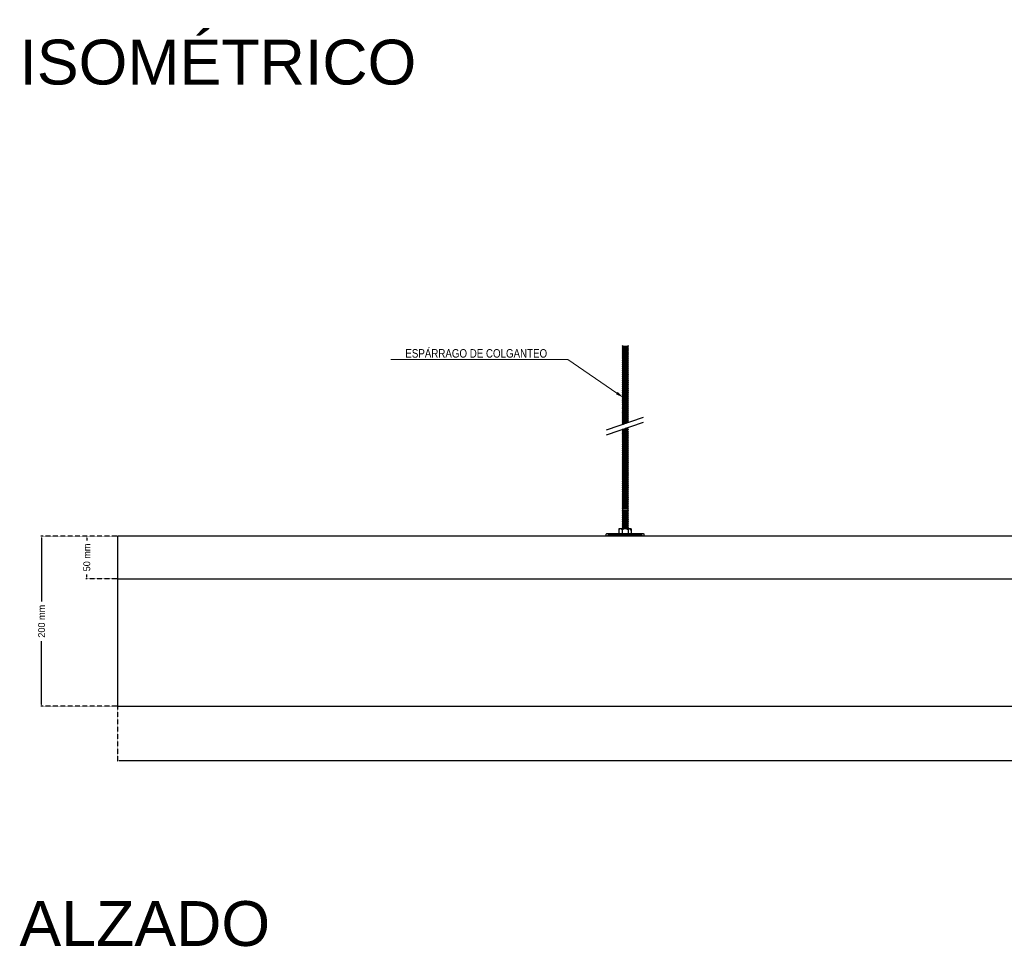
# Model space of a CAD drawing. Header units: millimetres. Extents: x 2538 to 24562, y 4449 to 23795.
# Tile 34 of 256: x 5868 to 7026, y 9417 to 10501. Entities that reach past the tile are written whole.
import ezdxf
from ezdxf import colors
from ezdxf.entities.mleader import LeaderData, LeaderLine
from ezdxf.math import Vec2, Vec3

# ---------------------------------------------------------------- set-up
doc = ezdxf.new("R2010")
doc.units = ezdxf.units.MM
doc.header["$PDMODE"] = 3
doc.linetypes.add('HIDDEN', pattern=[0.375, 0.25, -0.125])
doc.layers.add('_HD_tornillo', color=30, linetype='Continuous')
doc.layers.add('HD021_Text', color=2, linetype='Continuous', lineweight=9)
doc.layers.add('Make2D$Visible$Curves', color=7, linetype='Continuous', true_color=0x000000)
doc.layers.add('MEDIDAS', color=1, linetype='Continuous', true_color=0xff0000)
doc.styles.add('Arial Narrow', font='ARIALN.TTF')
doc.styles.add('Default', font='arial.ttf')
doc.dimstyles.new('HD_DIM', dxfattribs={"dimtxt": 8, "dimasz": 2, "dimexe": 1, "dimexo": 0, "dimgap": 2, "dimtad": 0, "dimdec": 0, "dimzin": 0, "dimdsep": 46, "dimtxsty": 'Standard', "dimcen": 0, "dimclrd": 256, "dimclre": 251, "dimclrt": 7, "dimadec": 0, "dimazin": 0, "dimtp": 0.05, "dimtm": 0.05, "dimtfac": 0.6, "dimtdec": 0, "dimtofl": 0, "dimtmove": 0, "dimatfit": 3, "dimfxl": 1, "dimtolj": 2, "dimtzin": 0, "dimarcsym": 0})

# ---------------------------------------------------------------- blocks, each defined once
blk = doc.blocks.new('*D41')
at = {"layer": 'Defpoints', "color": 0, "transparency": 16777216}
for p in [(5982.9, 9893.6), (5893.5, 9693.6), (5982.9, 9693.6)]:
    blk.add_point(p, dxfattribs=at)
at = {"layer": 'MEDIDAS', "color": 251, "linetype": 'HIDDEN', "lineweight": -2, "transparency": 16777216}
for p, q in [((5982.9, 9893.6), (5892.5, 9893.6)), ((5982.9, 9693.6), (5892.5, 9693.6))]:
    blk.add_line(p, q, dxfattribs=at)
at = {"layer": 'MEDIDAS', "lineweight": -2, "transparency": 16777216}
for p, q in [((5893.5, 9891.6), (5893.5, 9816.9)), ((5893.5, 9695.6), (5893.5, 9770.2))]:
    blk.add_line(p, q, dxfattribs=at)
at = {"layer": 'MEDIDAS', "transparency": 16777216}
for points in [[(5893.2, 9891.6), (5893.9, 9891.6), (5893.5, 9893.6)], [(5893.2, 9695.6), (5893.9, 9695.6), (5893.5, 9693.6)]]:
    blk.add_solid(points, dxfattribs=at)
at = {"layer": 'MEDIDAS', "color": 7, "transparency": 16777216, "insert": (5893.5, 9793.6), "char_height": 8, "attachment_point": 5, "rotation": 90}
blk.add_mtext('\\A2;200 mm', dxfattribs=at)
blk = doc.blocks.new('*D42')
at = {"layer": 'Defpoints', "color": 0, "transparency": 16777216}
for p in [(5982.9, 9893.6), (5946.7, 9843.6), (5982.9, 9843.6)]:
    blk.add_point(p, dxfattribs=at)
at = {"layer": 'MEDIDAS', "color": 251, "linetype": 'HIDDEN', "lineweight": -2, "transparency": 16777216}
for p, q in [((5982.9, 9893.6), (5945.7, 9893.6)), ((5982.9, 9843.6), (5945.7, 9843.6))]:
    blk.add_line(p, q, dxfattribs=at)
at = {"layer": 'MEDIDAS', "lineweight": -2, "transparency": 16777216}
for p, q in [((5946.7, 9891.6), (5946.7, 9888.6)), ((5946.7, 9845.6), (5946.7, 9848.6))]:
    blk.add_line(p, q, dxfattribs=at)
at = {"layer": 'MEDIDAS', "transparency": 16777216}
for points in [[(5946.4, 9891.6), (5947, 9891.6), (5946.7, 9893.6)], [(5946.4, 9845.6), (5947, 9845.6), (5946.7, 9843.6)]]:
    blk.add_solid(points, dxfattribs=at)
at = {"layer": 'MEDIDAS', "color": 7, "transparency": 16777216, "insert": (5946.7, 9868.6), "char_height": 8, "attachment_point": 5, "rotation": 90}
blk.add_mtext('\\A2;50 mm', dxfattribs=at)
blk = doc.blocks.new('*D43')
at = {"layer": 'Defpoints', "color": 0, "transparency": 16777216}
for p in [(5982.9, 9693.6), (8382.9, 9693.6), (8382.9, 9629.7)]:
    blk.add_point(p, dxfattribs=at)
at = {"layer": 'MEDIDAS', "color": 251, "linetype": 'HIDDEN', "lineweight": -2, "transparency": 16777216}
for p, q in [((5982.9, 9693.6), (5982.9, 9628.7)), ((8382.9, 9693.6), (8382.9, 9628.7))]:
    blk.add_line(p, q, dxfattribs=at)
at = {"layer": 'MEDIDAS', "lineweight": -2, "transparency": 16777216}
for p, q in [((5984.9, 9629.7), (7155.5, 9629.7)), ((8380.9, 9629.7), (7210.2, 9629.7))]:
    blk.add_line(p, q, dxfattribs=at)
at = {"layer": 'MEDIDAS', "transparency": 16777216}
for points in [[(5984.9, 9630), (5984.9, 9629.4), (5982.9, 9629.7)], [(8380.9, 9630), (8380.9, 9629.4), (8382.9, 9629.7)]]:
    blk.add_solid(points, dxfattribs=at)
at = {"layer": 'MEDIDAS', "color": 7, "transparency": 16777216, "insert": (7182.9, 9629.7), "char_height": 8, "attachment_point": 5}
blk.add_mtext('\\A2;2400 mm', dxfattribs=at)

msp = doc.modelspace()

# ---------------------------------------------------------------- linework, layer by layer
at = {"layer": '_HD_tornillo'}
for p, q in [((6576.8, 10117.8), (6576.2, 10117)), ((6576.2, 10117), (6583.3, 10117.2)), ((6576.2, 10117), (6576.8, 10116.3)), ((6576.8, 10115.4), (6576.2, 10114.6)), ((6576.2, 10114.6), (6583.3, 10114.8)), ((6576.2, 10114.6), (6576.8, 10113.9)), ((6576.8, 10113.2), (6576.2, 10112.3)), ((6576.2, 10112.3), (6583.3, 10112.5)), ((6576.2, 10112.3), (6576.8, 10111.7)), ((6576.8, 10110.8), (6576.2, 10110)), ((6576.2, 10110), (6583.3, 10110.2)), ((6576.2, 10110), (6576.8, 10109.3)), ((6576.8, 10116.3), (6582.8, 10116.6)), ((6576.8, 10116.3), (6576.8, 10115.4)), ((6576.8, 10115.4), (6582.8, 10115.7)), ((6576.8, 10113.9), (6582.8, 10114.2)), ((6576.8, 10113.9), (6576.8, 10113.2)), ((6576.8, 10113.2), (6582.8, 10113.4)), ((6576.8, 10111.7), (6582.8, 10111.9)), ((6576.8, 10111.7), (6576.8, 10110.8)), ((6576.8, 10110.8), (6582.8, 10111)), ((6576.8, 10109.3), (6582.8, 10109.5)), ((6576.8, 10109.3), (6576.8, 10108.4)), ((6582.8, 10118.1), (6583.3, 10117.2)), ((6582.8, 10116.6), (6583.3, 10117.2)), ((6582.8, 10116.6), (6582.8, 10115.7)), ((6582.8, 10115.7), (6583.3, 10114.8)), ((6582.8, 10114.2), (6583.3, 10114.8)), ((6582.8, 10114.2), (6582.8, 10113.4)), ((6582.8, 10113.4), (6583.3, 10112.5)), ((6582.8, 10111.9), (6583.3, 10112.5)), ((6582.8, 10111.9), (6582.8, 10111)), ((6582.8, 10111), (6583.3, 10110.2)), ((6582.8, 10109.5), (6583.3, 10110.2)), ((6582.8, 10109.5), (6582.8, 10108.7)), ((6576.8, 10108.4), (6576.2, 10107.6)), ((6576.2, 10107.6), (6583.3, 10107.8)), ((6576.2, 10107.6), (6576.8, 10106.9)), ((6576.8, 10106), (6576.2, 10105.2)), ((6576.2, 10105.2), (6583.3, 10105.4)), ((6576.2, 10105.2), (6576.8, 10104.5)), ((6576.8, 10103.6), (6576.2, 10102.8)), ((6576.2, 10102.8), (6583.3, 10103)), ((6576.2, 10102.8), (6576.8, 10102.1)), ((6576.8, 10101.2), (6576.2, 10100.4)), ((6576.2, 10100.4), (6583.3, 10100.6)), ((6576.2, 10100.4), (6576.8, 10099.7)), ((6576.8, 10098.8), (6576.2, 10098)), ((6576.2, 10098), (6583.3, 10098.1)), ((6576.2, 10098), (6576.8, 10097.3)), ((6576.8, 10108.4), (6582.8, 10108.7)), ((6576.8, 10106.9), (6582.8, 10107.2)), ((6576.8, 10106.9), (6576.8, 10106)), ((6576.8, 10106), (6582.8, 10106.3)), ((6576.8, 10104.5), (6582.8, 10104.8)), ((6576.8, 10104.5), (6576.8, 10103.6)), ((6576.8, 10103.6), (6582.8, 10103.8)), ((6576.8, 10102.1), (6582.8, 10102.3)), ((6576.8, 10102.1), (6576.8, 10101.2)), ((6576.8, 10101.2), (6582.8, 10101.4)), ((6576.8, 10099.7), (6582.8, 10099.9)), ((6576.8, 10099.7), (6576.8, 10098.8)), ((6576.8, 10098.8), (6582.8, 10099)), ((6576.8, 10097.3), (6582.8, 10097.5)), ((6576.8, 10097.3), (6576.8, 10096.4)), ((6582.8, 10108.7), (6583.3, 10107.8)), ((6582.8, 10107.2), (6583.3, 10107.8)), ((6582.8, 10107.2), (6582.8, 10106.3)), ((6582.8, 10106.3), (6583.3, 10105.4)), ((6582.8, 10104.8), (6583.3, 10105.4)), ((6582.8, 10104.8), (6582.8, 10103.8)), ((6582.8, 10103.8), (6583.3, 10103)), ((6582.8, 10102.3), (6583.3, 10103)), ((6582.8, 10102.3), (6582.8, 10101.4)), ((6582.8, 10101.4), (6583.3, 10100.6)), ((6582.8, 10099.9), (6583.3, 10100.6)), ((6582.8, 10099.9), (6582.8, 10099)), ((6582.8, 10099), (6583.3, 10098.1)), ((6582.8, 10097.5), (6583.3, 10098.1)), ((6582.8, 10097.5), (6582.8, 10096.6)), ((6576.8, 10096.4), (6576.2, 10095.6)), ((6576.2, 10095.6), (6583.3, 10095.8)), ((6576.2, 10095.6), (6576.8, 10094.9)), ((6576.8, 10094.1), (6576.2, 10093.3)), ((6576.2, 10093.3), (6583.3, 10093.5)), ((6576.2, 10093.3), (6576.8, 10092.6)), ((6576.8, 10091.8), (6576.2, 10090.9)), ((6576.2, 10090.9), (6583.3, 10091.1)), ((6576.2, 10090.9), (6576.8, 10090.3)), ((6576.8, 10089.4), (6576.2, 10088.6)), ((6576.2, 10088.6), (6583.3, 10088.8)), ((6576.2, 10088.6), (6576.8, 10087.9)), ((6576.8, 10087.1), (6576.2, 10086.3)), ((6576.2, 10086.3), (6583.3, 10086.5)), ((6576.2, 10086.3), (6576.8, 10085.6)), ((6576.8, 10096.4), (6582.8, 10096.6)), ((6576.8, 10094.9), (6582.8, 10095.1)), ((6576.8, 10094.9), (6576.8, 10094.1)), ((6576.8, 10094.1), (6582.8, 10094.4)), ((6576.8, 10092.6), (6582.8, 10092.9)), ((6576.8, 10092.6), (6576.8, 10091.8)), ((6576.8, 10091.8), (6582.8, 10092)), ((6576.8, 10090.3), (6582.8, 10090.5)), ((6576.8, 10090.3), (6576.8, 10089.4)), ((6576.8, 10089.4), (6582.8, 10089.6)), ((6576.8, 10087.9), (6582.8, 10088.1)), ((6576.8, 10087.9), (6576.8, 10087.1)), ((6576.8, 10087.1), (6582.8, 10087.4)), ((6576.8, 10085.6), (6582.8, 10085.9)), ((6576.8, 10085.6), (6576.8, 10084.6)), ((6582.8, 10096.6), (6583.3, 10095.8)), ((6582.8, 10095.1), (6583.3, 10095.8)), ((6582.8, 10095.1), (6582.8, 10094.4)), ((6582.8, 10094.4), (6583.3, 10093.5)), ((6582.8, 10092.9), (6583.3, 10093.5)), ((6582.8, 10092.9), (6582.8, 10092)), ((6582.8, 10092), (6583.3, 10091.1)), ((6582.8, 10090.5), (6583.3, 10091.1)), ((6582.8, 10090.5), (6582.8, 10089.6)), ((6582.8, 10089.6), (6583.3, 10088.8)), ((6582.8, 10088.1), (6583.3, 10088.8)), ((6582.8, 10088.1), (6582.8, 10087.4)), ((6582.8, 10087.4), (6583.3, 10086.5)), ((6582.8, 10085.9), (6583.3, 10086.5)), ((6582.8, 10085.9), (6582.8, 10084.8)), ((6576.8, 10084.6), (6576.2, 10083.8)), ((6576.2, 10083.8), (6583.3, 10083.9)), ((6576.2, 10083.8), (6576.8, 10083.1)), ((6576.8, 10082.3), (6576.2, 10081.5)), ((6576.2, 10081.5), (6583.3, 10081.7)), ((6576.2, 10081.5), (6576.8, 10080.8)), ((6576.8, 10080), (6576.2, 10079.1)), ((6576.2, 10079.1), (6583.3, 10079.3)), ((6576.2, 10079.1), (6576.8, 10078.5)), ((6576.8, 10077.6), (6576.2, 10076.8)), ((6576.2, 10076.8), (6583.3, 10076.9)), ((6576.2, 10076.8), (6576.8, 10076.1)), ((6576.8, 10075.2), (6576.2, 10074.4)), ((6576.2, 10074.4), (6583.3, 10074.5)), ((6576.2, 10074.4), (6576.8, 10073.7)), ((6576.8, 10084.6), (6582.8, 10084.8)), ((6576.8, 10083.1), (6582.8, 10083.3)), ((6576.8, 10083.1), (6576.8, 10082.3)), ((6576.8, 10082.3), (6582.8, 10082.5)), ((6576.8, 10080.8), (6582.8, 10081)), ((6576.8, 10080.8), (6576.8, 10080)), ((6576.8, 10080), (6582.8, 10080.2)), ((6576.8, 10078.5), (6582.8, 10078.7)), ((6576.8, 10078.5), (6576.8, 10077.6)), ((6576.8, 10077.6), (6582.8, 10077.8)), ((6576.8, 10076.1), (6582.8, 10076.3)), ((6576.8, 10076.1), (6576.8, 10075.2)), ((6576.8, 10075.2), (6582.8, 10075.4)), ((6582.8, 10084.8), (6583.3, 10083.9)), ((6582.8, 10083.3), (6583.3, 10083.9)), ((6582.8, 10083.3), (6582.8, 10082.5)), ((6582.8, 10082.5), (6583.3, 10081.7)), ((6582.8, 10081), (6583.3, 10081.7)), ((6582.8, 10081), (6582.8, 10080.2)), ((6582.8, 10080.2), (6583.3, 10079.3)), ((6582.8, 10078.7), (6583.3, 10079.3)), ((6582.8, 10078.7), (6582.8, 10077.8)), ((6582.8, 10077.8), (6583.3, 10076.9)), ((6582.8, 10076.3), (6583.3, 10076.9)), ((6582.8, 10076.3), (6582.8, 10075.4)), ((6582.8, 10075.4), (6583.3, 10074.5)), ((6582.8, 10073.9), (6583.3, 10074.5)), ((6576.8, 10072.8), (6576.2, 10072)), ((6576.2, 10072), (6583.3, 10072.1)), ((6576.2, 10072), (6576.8, 10071.3)), ((6576.8, 10070.5), (6576.2, 10069.7)), ((6576.2, 10069.7), (6583.3, 10069.9)), ((6576.2, 10069.7), (6576.8, 10069)), ((6576.8, 10068.2), (6576.2, 10067.3)), ((6576.2, 10067.3), (6583.3, 10067.5)), ((6576.2, 10067.3), (6576.8, 10066.7)), ((6576.8, 10065.8), (6576.2, 10065)), ((6576.2, 10065), (6583.3, 10065.1)), ((6576.2, 10065), (6576.8, 10064.3)), ((6576.8, 10063.4), (6576.2, 10062.6)), ((6576.2, 10062.6), (6583.3, 10062.7)), ((6576.2, 10062.6), (6576.8, 10061.9)), ((6576.8, 10073.7), (6582.8, 10073.9)), ((6576.8, 10073.7), (6576.8, 10072.8)), ((6576.8, 10072.8), (6582.8, 10073)), ((6576.8, 10071.3), (6582.8, 10071.5)), ((6576.8, 10071.3), (6576.8, 10070.5)), ((6576.8, 10070.5), (6582.8, 10070.7)), ((6576.8, 10069), (6582.8, 10069.2)), ((6576.8, 10069), (6576.8, 10068.2)), ((6576.8, 10068.2), (6582.8, 10068.4)), ((6576.8, 10066.7), (6582.8, 10066.9)), ((6576.8, 10066.7), (6576.8, 10065.8)), ((6576.8, 10065.8), (6582.8, 10066)), ((6576.8, 10064.3), (6582.8, 10064.5)), ((6576.8, 10064.3), (6576.8, 10063.4)), ((6576.8, 10063.4), (6582.8, 10063.6)), ((6582.8, 10073.9), (6582.8, 10073)), ((6582.8, 10073), (6583.3, 10072.1)), ((6582.8, 10071.5), (6583.3, 10072.1)), ((6582.8, 10071.5), (6582.8, 10070.7)), ((6582.8, 10070.7), (6583.3, 10069.9)), ((6582.8, 10069.2), (6583.3, 10069.9)), ((6582.8, 10069.2), (6582.8, 10068.4)), ((6582.8, 10068.4), (6583.3, 10067.5)), ((6582.8, 10066.9), (6583.3, 10067.5)), ((6582.8, 10066.9), (6582.8, 10066)), ((6582.8, 10066), (6583.3, 10065.1)), ((6582.8, 10064.5), (6583.3, 10065.1)), ((6582.8, 10064.5), (6582.8, 10063.6)), ((6582.8, 10063.6), (6583.3, 10062.7)), ((6582.8, 10062.1), (6583.3, 10062.7)), ((6576.8, 10061), (6576.2, 10060.1)), ((6576.2, 10060.1), (6583.3, 10060.3)), ((6576.2, 10060.1), (6576.8, 10059.5)), ((6576.8, 10058.5), (6576.2, 10057.7)), ((6576.2, 10057.7), (6583.3, 10057.9)), ((6576.2, 10057.7), (6576.8, 10057)), ((6576.8, 10056.1), (6576.2, 10055.3)), ((6576.2, 10055.3), (6583.3, 10055.5)), ((6576.2, 10055.3), (6576.8, 10054.6)), ((6576.8, 10053.8), (6576.2, 10052.9)), ((6576.2, 10052.9), (6583.3, 10053.1)), ((6576.2, 10052.9), (6576.8, 10052.3)), ((6576.8, 10051.5), (6576.2, 10050.7)), ((6576.2, 10050.7), (6583.3, 10050.8)), ((6576.8, 10061.9), (6582.8, 10062.1)), ((6576.8, 10061.9), (6576.8, 10061)), ((6576.8, 10061), (6582.8, 10061.2)), ((6576.8, 10059.5), (6582.8, 10059.7)), ((6576.8, 10059.5), (6576.8, 10058.5)), ((6576.8, 10058.5), (6582.8, 10058.8)), ((6576.8, 10057), (6582.8, 10057.3)), ((6576.8, 10057), (6576.8, 10056.1)), ((6576.8, 10056.1), (6582.8, 10056.4)), ((6576.8, 10054.6), (6582.8, 10054.9)), ((6576.8, 10054.6), (6576.8, 10053.8)), ((6576.8, 10053.8), (6582.8, 10054)), ((6576.8, 10052.3), (6582.8, 10052.5)), ((6576.8, 10052.3), (6576.8, 10051.5)), ((6576.8, 10051.5), (6582.8, 10051.7)), ((6582.8, 10062.1), (6582.8, 10061.2)), ((6582.8, 10061.2), (6583.3, 10060.3)), ((6582.8, 10059.7), (6583.3, 10060.3)), ((6582.8, 10059.7), (6582.8, 10058.8)), ((6582.8, 10058.8), (6583.3, 10057.9)), ((6582.8, 10057.3), (6583.3, 10057.9)), ((6582.8, 10057.3), (6582.8, 10056.4)), ((6582.8, 10056.4), (6583.3, 10055.5)), ((6582.8, 10054.9), (6583.3, 10055.5)), ((6582.8, 10054.9), (6582.8, 10054)), ((6582.8, 10054), (6583.3, 10053.1)), ((6582.8, 10052.5), (6583.3, 10053.1)), ((6582.8, 10052.5), (6582.8, 10051.7)), ((6582.8, 10051.7), (6583.3, 10050.8)), ((6582.8, 10050.2), (6583.3, 10050.8)), ((6576.2, 10050.7), (6576.8, 10050)), ((6576.8, 10049.1), (6576.2, 10048.3)), ((6576.2, 10048.3), (6583.3, 10048.5)), ((6576.2, 10048.3), (6576.8, 10047.6)), ((6576.8, 10046.7), (6576.2, 10045.9)), ((6576.2, 10045.9), (6583.3, 10046.1)), ((6576.2, 10045.9), (6576.8, 10045.2)), ((6576.8, 10044.5), (6576.2, 10043.7)), ((6576.2, 10043.7), (6583.3, 10043.8)), ((6576.2, 10043.7), (6576.8, 10043)), ((6576.8, 10041.9), (6576.2, 10041.1)), ((6576.2, 10041.1), (6583.3, 10041.3)), ((6576.2, 10041.1), (6576.8, 10040.4)), ((6576.8, 10039.7), (6576.2, 10038.8)), ((6576.8, 10050), (6582.8, 10050.2)), ((6576.8, 10050), (6576.8, 10049.1)), ((6576.8, 10049.1), (6582.8, 10049.3)), ((6576.8, 10047.6), (6582.8, 10047.8)), ((6576.8, 10047.6), (6576.8, 10046.7)), ((6576.8, 10046.7), (6582.8, 10047)), ((6576.8, 10045.2), (6582.8, 10045.5)), ((6576.8, 10045.2), (6576.8, 10044.5)), ((6576.8, 10044.5), (6582.8, 10044.7)), ((6576.8, 10043), (6582.8, 10043.2)), ((6576.8, 10043), (6576.8, 10041.9)), ((6576.8, 10041.9), (6582.8, 10042.2)), ((6576.8, 10040.4), (6582.8, 10040.7)), ((6576.8, 10040.4), (6576.8, 10039.7)), ((6576.8, 10039.7), (6582.8, 10039.9)), ((6582.8, 10050.2), (6582.8, 10049.3)), ((6582.8, 10049.3), (6583.3, 10048.5)), ((6582.8, 10047.8), (6583.3, 10048.5)), ((6582.8, 10047.8), (6582.8, 10047)), ((6582.8, 10047), (6583.3, 10046.1)), ((6582.8, 10045.5), (6583.3, 10046.1)), ((6582.8, 10045.5), (6582.8, 10044.7)), ((6582.8, 10044.7), (6583.3, 10043.8)), ((6582.8, 10043.2), (6583.3, 10043.8)), ((6582.8, 10043.2), (6582.8, 10042.2)), ((6582.8, 10042.2), (6583.3, 10041.3)), ((6582.8, 10040.7), (6583.3, 10041.3)), ((6582.8, 10040.7), (6582.8, 10039.9)), ((6582.8, 10039.9), (6583.3, 10039)), ((6557.7, 10018.5), (6601.2, 10033.6)), ((6557.7, 10012.9), (6601.2, 10027.9)), ((6576.2, 10038.8), (6583.3, 10039)), ((6576.2, 10038.8), (6576.8, 10038.2)), ((6576.8, 10037.3), (6576.2, 10036.5)), ((6576.2, 10036.5), (6583.3, 10036.7)), ((6576.2, 10036.5), (6576.8, 10035.8)), ((6576.8, 10034.9), (6576.2, 10034.1)), ((6576.2, 10034.1), (6583.3, 10034.3)), ((6576.2, 10034.1), (6576.8, 10033.4)), ((6576.8, 10032.5), (6576.2, 10031.7)), ((6576.2, 10031.7), (6583.3, 10031.9)), ((6576.2, 10031.7), (6576.8, 10031)), ((6576.8, 10030.1), (6576.2, 10029.3)), ((6576.2, 10029.3), (6583.3, 10029.5)), ((6576.2, 10029.3), (6576.8, 10028.6)), ((6576.8, 10027.9), (6576.2, 10027)), ((6576.8, 10038.2), (6582.8, 10038.4)), ((6576.8, 10038.2), (6576.8, 10037.3)), ((6576.8, 10037.3), (6582.8, 10037.5)), ((6576.8, 10035.8), (6582.8, 10036)), ((6576.8, 10035.8), (6576.8, 10034.9)), ((6576.8, 10034.9), (6582.8, 10035.2)), ((6576.8, 10033.4), (6582.8, 10033.7)), ((6576.8, 10033.4), (6576.8, 10032.5)), ((6576.8, 10032.5), (6582.8, 10032.8)), ((6576.8, 10031), (6582.8, 10031.3)), ((6576.8, 10031), (6576.8, 10030.1)), ((6576.8, 10030.1), (6582.8, 10030.4)), ((6576.8, 10028.6), (6582.8, 10028.9)), ((6576.8, 10028.6), (6576.8, 10027.9)), ((6576.8, 10027.9), (6582.8, 10028.1)), ((6582.8, 10038.4), (6583.3, 10039)), ((6582.8, 10038.4), (6582.8, 10037.5)), ((6582.8, 10037.5), (6583.3, 10036.7)), ((6582.8, 10036), (6583.3, 10036.7)), ((6582.8, 10036), (6582.8, 10035.2)), ((6582.8, 10035.2), (6583.3, 10034.3)), ((6582.8, 10033.7), (6583.3, 10034.3)), ((6582.8, 10033.7), (6582.8, 10032.8)), ((6582.8, 10032.8), (6583.3, 10031.9)), ((6582.8, 10031.3), (6583.3, 10031.9)), ((6582.8, 10031.3), (6582.8, 10030.4)), ((6582.8, 10030.4), (6583.3, 10029.5)), ((6582.8, 10028.9), (6583.3, 10029.5)), ((6582.8, 10028.9), (6582.8, 10028.1)), ((6582.8, 10028.1), (6583.2, 10027.3)), ((6576.2, 10027), (6582.8, 10027.2)), ((6576.2, 10027), (6576.8, 10026.4)), ((6576.8, 10019.4), (6576.2, 10018.6)), ((6576.2, 10018.6), (6583.2, 10018.8)), ((6576.2, 10018.6), (6576.8, 10017.9)), ((6576.8, 10017), (6576.2, 10016.2)), ((6576.2, 10016.2), (6583.3, 10016.3)), ((6576.2, 10016.2), (6576.8, 10015.5)), ((6576.8, 10025.5), (6576.4, 10025)), ((6576.8, 10026.4), (6580.8, 10026.5)), ((6576.8, 10026.4), (6576.8, 10025.5)), ((6576.8, 10025.5), (6578, 10025.5)), ((6576.8, 10019.4), (6582.7, 10019.6)), ((6576.8, 10017.9), (6582.7, 10018.2)), ((6576.8, 10017.9), (6576.8, 10017)), ((6576.8, 10017), (6582.8, 10017.2)), ((6579.9, 10020.5), (6582.7, 10020.6)), ((6581.7, 10021.2), (6583.2, 10021.2)), ((6582.7, 10020.6), (6583.2, 10021.2)), ((6582.7, 10020.6), (6582.7, 10019.6)), ((6582.7, 10018.2), (6583.2, 10018.8)), ((6582.7, 10018.2), (6582.7, 10017.2)), ((6582.8, 10019.7), (6583.2, 10018.8)), ((6582.8, 10017.2), (6583.3, 10016.3)), ((6582.8, 10015.7), (6583.3, 10016.3)), ((6583, 10021.6), (6583.2, 10021.2)), ((6576.8, 10014.6), (6576.2, 10013.7)), ((6576.2, 10013.7), (6583.3, 10013.9)), ((6576.2, 10013.7), (6576.8, 10013.1)), ((6576.8, 10012.1), (6576.2, 10011.3)), ((6576.2, 10011.3), (6583.3, 10011.5)), ((6576.2, 10011.3), (6576.8, 10010.6)), ((6576.8, 10009.7), (6576.2, 10008.9)), ((6576.2, 10008.9), (6583.3, 10009.1)), ((6576.2, 10008.9), (6576.8, 10008.2)), ((6576.8, 10007.3), (6576.2, 10006.5)), ((6576.2, 10006.5), (6583.3, 10006.6)), ((6576.2, 10006.5), (6576.8, 10005.8)), ((6576.8, 10004.9), (6576.2, 10004.1)), ((6576.8, 10015.5), (6582.8, 10015.7)), ((6576.8, 10015.5), (6576.8, 10014.6)), ((6576.8, 10014.6), (6582.8, 10014.8)), ((6576.8, 10013.1), (6582.8, 10013.3)), ((6576.8, 10013.1), (6576.8, 10012.1)), ((6576.8, 10012.1), (6582.8, 10012.4)), ((6576.8, 10010.6), (6582.8, 10010.9)), ((6576.8, 10010.6), (6576.8, 10009.7)), ((6576.8, 10009.7), (6582.8, 10010)), ((6576.8, 10008.2), (6582.8, 10008.5)), ((6576.8, 10008.2), (6576.8, 10007.3)), ((6576.8, 10007.3), (6582.8, 10007.5)), ((6576.8, 10005.8), (6582.8, 10006)), ((6576.8, 10005.8), (6576.8, 10004.9)), ((6576.8, 10004.9), (6582.8, 10005.1)), ((6582.8, 10015.7), (6582.8, 10014.8)), ((6582.8, 10014.8), (6583.3, 10013.9)), ((6582.8, 10013.3), (6583.3, 10013.9)), ((6582.8, 10013.3), (6582.8, 10012.4)), ((6582.8, 10012.4), (6583.3, 10011.5)), ((6582.8, 10010.9), (6583.3, 10011.5)), ((6582.8, 10010.9), (6582.8, 10010)), ((6582.8, 10010), (6583.3, 10009.1)), ((6582.8, 10008.5), (6583.3, 10009.1)), ((6582.8, 10008.5), (6582.8, 10007.5)), ((6582.8, 10007.5), (6583.3, 10006.6)), ((6582.8, 10006), (6583.3, 10006.6)), ((6582.8, 10006), (6582.8, 10005.1)), ((6582.8, 10005.1), (6583.3, 10004.2)), ((6576.2, 10004.1), (6583.3, 10004.2)), ((6576.2, 10004.1), (6576.8, 10003.4)), ((6576.8, 10002.4), (6576.2, 10001.6)), ((6576.2, 10001.6), (6583.3, 10001.8)), ((6576.2, 10001.6), (6576.8, 10001)), ((6576.8, 10000), (6576.2, 9999.2)), ((6576.2, 9999.2), (6583.3, 9999.4)), ((6576.2, 9999.2), (6576.8, 9998.5)), ((6576.8, 9997.6), (6576.2, 9996.8)), ((6576.2, 9996.8), (6583.3, 9997)), ((6576.2, 9996.8), (6576.8, 9996.1)), ((6576.8, 9995.2), (6576.2, 9994.4)), ((6576.2, 9994.4), (6583.3, 9994.6)), ((6576.2, 9994.4), (6576.8, 9993.7)), ((6576.8, 10003.4), (6582.8, 10003.6)), ((6576.8, 10003.4), (6576.8, 10002.4)), ((6576.8, 10002.4), (6582.8, 10002.7)), ((6576.8, 10001), (6582.8, 10001.2)), ((6576.8, 10001), (6576.8, 10000)), ((6576.8, 10000), (6582.8, 10000.3)), ((6576.8, 9998.5), (6582.8, 9998.8)), ((6576.8, 9998.5), (6576.8, 9997.6)), ((6576.8, 9997.6), (6582.8, 9997.8)), ((6576.8, 9996.1), (6582.8, 9996.3)), ((6576.8, 9996.1), (6576.8, 9995.2)), ((6576.8, 9995.2), (6582.8, 9995.4)), ((6576.8, 9993.7), (6582.8, 9993.9)), ((6576.8, 9993.7), (6576.8, 9992.8)), ((6576.8, 9992.8), (6582.8, 9993)), ((6582.8, 10003.6), (6583.3, 10004.2)), ((6582.8, 10003.6), (6582.8, 10002.7)), ((6582.8, 10002.7), (6583.3, 10001.8)), ((6582.8, 10001.2), (6583.3, 10001.8)), ((6582.8, 10001.2), (6582.8, 10000.3)), ((6582.8, 10000.3), (6583.3, 9999.4)), ((6582.8, 9998.8), (6583.3, 9999.4)), ((6582.8, 9998.8), (6582.8, 9997.8)), ((6582.8, 9997.8), (6583.3, 9997)), ((6582.8, 9996.3), (6583.3, 9997)), ((6582.8, 9996.3), (6582.8, 9995.4)), ((6582.8, 9995.4), (6583.3, 9994.6)), ((6582.8, 9993.9), (6583.3, 9994.6)), ((6582.8, 9993.9), (6582.8, 9993)), ((6582.8, 9993), (6583.3, 9992.1)), ((6576.8, 9992.8), (6576.2, 9992)), ((6576.2, 9992), (6583.3, 9992.1)), ((6576.2, 9992), (6576.8, 9991.3)), ((6576.8, 9990.4), (6576.2, 9989.5)), ((6576.2, 9989.5), (6583.3, 9989.7)), ((6576.2, 9989.5), (6576.8, 9988.9)), ((6576.8, 9987.9), (6576.2, 9987.1)), ((6576.2, 9987.1), (6583.3, 9987.3)), ((6576.2, 9987.1), (6576.8, 9986.4)), ((6576.8, 9985.5), (6576.2, 9984.7)), ((6576.2, 9984.7), (6583.3, 9984.9)), ((6576.2, 9984.7), (6576.8, 9984)), ((6576.8, 9983.1), (6576.2, 9982.3)), ((6576.2, 9982.3), (6583.3, 9982.5)), ((6576.2, 9982.3), (6576.8, 9981.6)), ((6576.8, 9991.3), (6582.8, 9991.5)), ((6576.8, 9991.3), (6576.8, 9990.4)), ((6576.8, 9990.4), (6582.8, 9990.6)), ((6576.8, 9988.9), (6582.8, 9989.1)), ((6576.8, 9988.9), (6576.8, 9987.9)), ((6576.8, 9987.9), (6582.8, 9988.2)), ((6576.8, 9986.4), (6582.8, 9986.7)), ((6576.8, 9986.4), (6576.8, 9985.5)), ((6576.8, 9985.5), (6582.8, 9985.7)), ((6576.8, 9984), (6582.8, 9984.2)), ((6576.8, 9984), (6576.8, 9983.1)), ((6576.8, 9983.1), (6582.8, 9983.3)), ((6576.8, 9981.6), (6582.8, 9981.8)), ((6576.8, 9981.6), (6576.8, 9980.7)), ((6582.8, 9991.5), (6583.3, 9992.1)), ((6582.8, 9991.5), (6582.8, 9990.6)), ((6582.8, 9990.6), (6583.3, 9989.7)), ((6582.8, 9989.1), (6583.3, 9989.7)), ((6582.8, 9989.1), (6582.8, 9988.2)), ((6582.8, 9988.2), (6583.3, 9987.3)), ((6582.8, 9986.7), (6583.3, 9987.3)), ((6582.8, 9986.7), (6582.8, 9985.7)), ((6582.8, 9985.7), (6583.3, 9984.9)), ((6582.8, 9984.2), (6583.3, 9984.9)), ((6582.8, 9984.2), (6582.8, 9983.3)), ((6582.8, 9983.3), (6583.3, 9982.5)), ((6582.8, 9981.8), (6583.3, 9982.5)), ((6582.8, 9981.8), (6582.8, 9980.9)), ((6576.8, 9980.7), (6576.2, 9979.8)), ((6576.2, 9979.8), (6583.3, 9980)), ((6576.2, 9979.8), (6576.8, 9979.2)), ((6576.8, 9978.3), (6576.2, 9977.4)), ((6576.2, 9977.4), (6583.3, 9977.6)), ((6576.2, 9977.4), (6576.8, 9976.8)), ((6576.8, 9975.8), (6576.2, 9975)), ((6576.2, 9975), (6583.3, 9975.2)), ((6576.2, 9975), (6576.8, 9974.3)), ((6576.8, 9973.4), (6576.2, 9972.6)), ((6576.2, 9972.6), (6583.3, 9972.8)), ((6576.2, 9972.6), (6576.8, 9971.9)), ((6576.8, 9971), (6576.2, 9970.2)), ((6576.2, 9970.2), (6583.3, 9970.3)), ((6576.2, 9970.2), (6576.8, 9969.5)), ((6576.8, 9980.7), (6582.8, 9980.9)), ((6576.8, 9979.2), (6582.8, 9979.4)), ((6576.8, 9979.2), (6576.8, 9978.3)), ((6576.8, 9978.3), (6582.8, 9978.5)), ((6576.8, 9976.8), (6582.8, 9977)), ((6576.8, 9976.8), (6576.8, 9975.8)), ((6576.8, 9975.8), (6582.8, 9976.1)), ((6576.8, 9974.3), (6582.8, 9974.6)), ((6576.8, 9974.3), (6576.8, 9973.4)), ((6576.8, 9973.4), (6582.8, 9973.6)), ((6576.8, 9971.9), (6582.8, 9972.1)), ((6576.8, 9971.9), (6576.8, 9971)), ((6576.8, 9971), (6582.8, 9971.2)), ((6582.8, 9980.9), (6583.3, 9980)), ((6582.8, 9979.4), (6583.3, 9980)), ((6582.8, 9979.4), (6582.8, 9978.5)), ((6582.8, 9978.5), (6583.3, 9977.6)), ((6582.8, 9977), (6583.3, 9977.6)), ((6582.8, 9977), (6582.8, 9976.1)), ((6582.8, 9976.1), (6583.3, 9975.2)), ((6582.8, 9974.6), (6583.3, 9975.2)), ((6582.8, 9974.6), (6582.8, 9973.6)), ((6582.8, 9973.6), (6583.3, 9972.8)), ((6582.8, 9972.1), (6583.3, 9972.8)), ((6582.8, 9972.1), (6582.8, 9971.2)), ((6582.8, 9971.2), (6583.3, 9970.3)), ((6582.8, 9969.7), (6583.3, 9970.3)), ((6576.8, 9968.6), (6576.2, 9967.7)), ((6576.2, 9967.7), (6583.3, 9967.9)), ((6576.2, 9967.7), (6576.8, 9967.1)), ((6576.8, 9966.2), (6576.2, 9965.3)), ((6576.2, 9965.3), (6583.3, 9965.5)), ((6576.2, 9965.3), (6576.8, 9964.7)), ((6576.8, 9963.7), (6576.2, 9962.9)), ((6576.2, 9962.9), (6583.3, 9963.1)), ((6576.2, 9962.9), (6576.8, 9962.2)), ((6576.8, 9961.3), (6576.2, 9960.5)), ((6576.2, 9960.5), (6583.3, 9960.7)), ((6576.2, 9960.5), (6576.8, 9959.8)), ((6576.8, 9958.9), (6576.2, 9958.1)), ((6576.2, 9958.1), (6583.3, 9958.2)), ((6576.8, 9969.5), (6582.8, 9969.7)), ((6576.8, 9969.5), (6576.8, 9968.6)), ((6576.8, 9968.6), (6582.8, 9968.8)), ((6576.8, 9967.1), (6582.8, 9967.3)), ((6576.8, 9967.1), (6576.8, 9966.2)), ((6576.8, 9966.2), (6582.8, 9966.4)), ((6576.8, 9964.7), (6582.8, 9964.9)), ((6576.8, 9964.7), (6576.8, 9963.7)), ((6576.8, 9963.7), (6582.8, 9964)), ((6576.8, 9962.2), (6582.8, 9962.5)), ((6576.8, 9962.2), (6576.8, 9961.3)), ((6576.8, 9961.3), (6582.8, 9961.5)), ((6576.8, 9959.8), (6582.8, 9960)), ((6576.8, 9959.8), (6576.8, 9958.9)), ((6576.8, 9958.9), (6582.8, 9959.1)), ((6582.8, 9969.7), (6582.8, 9968.8)), ((6582.8, 9968.8), (6583.3, 9967.9)), ((6582.8, 9967.3), (6583.3, 9967.9)), ((6582.8, 9967.3), (6582.8, 9966.4)), ((6582.8, 9966.4), (6583.3, 9965.5)), ((6582.8, 9964.9), (6583.3, 9965.5)), ((6582.8, 9964.9), (6582.8, 9964)), ((6582.8, 9964), (6583.3, 9963.1)), ((6582.8, 9962.5), (6583.3, 9963.1)), ((6582.8, 9962.5), (6582.8, 9961.5)), ((6582.8, 9961.5), (6583.3, 9960.7)), ((6582.8, 9960), (6583.3, 9960.7)), ((6582.8, 9960), (6582.8, 9959.1)), ((6582.8, 9959.1), (6583.3, 9958.2)), ((6582.8, 9957.6), (6583.3, 9958.2)), ((6576.2, 9958.1), (6576.8, 9957.4)), ((6576.8, 9956.5), (6576.2, 9955.7)), ((6576.2, 9955.7), (6583.3, 9955.8)), ((6576.2, 9955.7), (6576.8, 9955)), ((6576.8, 9954), (6576.2, 9953.2)), ((6576.2, 9953.2), (6583.3, 9953.4)), ((6576.2, 9953.2), (6576.8, 9952.5)), ((6576.8, 9951.6), (6576.2, 9950.8)), ((6576.2, 9950.8), (6583.3, 9951)), ((6576.2, 9950.8), (6576.8, 9950.1)), ((6576.8, 9949.2), (6576.2, 9948.4)), ((6576.2, 9948.4), (6583.3, 9948.6)), ((6576.2, 9948.4), (6576.8, 9947.7)), ((6576.8, 9946.8), (6576.2, 9946)), ((6576.8, 9957.4), (6582.8, 9957.6)), ((6576.8, 9957.4), (6576.8, 9956.5)), ((6576.8, 9956.5), (6582.8, 9956.7)), ((6576.8, 9955), (6582.8, 9955.2)), ((6576.8, 9955), (6576.8, 9954)), ((6576.8, 9954), (6582.8, 9954.3)), ((6576.8, 9952.5), (6582.8, 9952.8)), ((6576.8, 9952.5), (6576.8, 9951.6)), ((6576.8, 9951.6), (6582.8, 9951.9)), ((6576.8, 9950.1), (6582.8, 9950.4)), ((6576.8, 9950.1), (6576.8, 9949.2)), ((6576.8, 9949.2), (6582.8, 9949.4)), ((6576.8, 9947.7), (6582.8, 9947.9)), ((6576.8, 9947.7), (6576.8, 9946.8)), ((6576.8, 9946.8), (6582.8, 9947)), ((6582.8, 9957.6), (6582.8, 9956.7)), ((6582.8, 9956.7), (6583.3, 9955.8)), ((6582.8, 9955.2), (6583.3, 9955.8)), ((6582.8, 9955.2), (6582.8, 9954.3)), ((6582.8, 9954.3), (6583.3, 9953.4)), ((6582.8, 9952.8), (6583.3, 9953.4)), ((6582.8, 9952.8), (6582.8, 9951.9)), ((6582.8, 9951.9), (6583.3, 9951)), ((6582.8, 9950.4), (6583.3, 9951)), ((6582.8, 9950.4), (6582.8, 9949.4)), ((6582.8, 9949.4), (6583.3, 9948.6)), ((6582.8, 9947.9), (6583.3, 9948.6)), ((6582.8, 9947.9), (6582.8, 9947)), ((6582.8, 9947), (6583.3, 9946.1)), ((6576.2, 9946), (6583.3, 9946.1)), ((6576.2, 9946), (6576.8, 9945.3)), ((6576.8, 9944.4), (6576.2, 9943.6)), ((6576.2, 9943.6), (6583.3, 9943.7)), ((6576.2, 9943.6), (6576.8, 9942.9)), ((6576.8, 9941.9), (6576.2, 9941.1)), ((6576.2, 9941.1), (6583.3, 9941.3)), ((6576.2, 9941.1), (6576.8, 9940.4)), ((6576.8, 9939.5), (6576.2, 9938.7)), ((6576.2, 9938.7), (6583.3, 9938.9)), ((6576.2, 9938.7), (6576.8, 9938)), ((6576.8, 9937.1), (6576.2, 9936.3)), ((6576.2, 9936.3), (6583.3, 9936.5)), ((6576.2, 9936.3), (6576.8, 9935.6)), ((6576.8, 9945.3), (6582.8, 9945.5)), ((6576.8, 9945.3), (6576.8, 9944.4)), ((6576.8, 9944.4), (6582.8, 9944.6)), ((6576.8, 9942.9), (6582.8, 9943.1)), ((6576.8, 9942.9), (6576.8, 9941.9)), ((6576.8, 9941.9), (6582.8, 9942.2)), ((6576.8, 9940.4), (6582.8, 9940.7)), ((6576.8, 9940.4), (6576.8, 9939.5)), ((6576.8, 9939.5), (6582.8, 9939.8)), ((6576.8, 9938), (6582.8, 9938.3)), ((6576.8, 9938), (6576.8, 9937.1)), ((6576.8, 9937.1), (6582.8, 9937.4)), ((6576.8, 9935.6), (6582.8, 9935.9)), ((6576.8, 9935.6), (6576.8, 9934.6)), ((6582.8, 9945.5), (6583.3, 9946.1)), ((6582.8, 9945.5), (6582.8, 9944.6)), ((6582.8, 9944.6), (6583.3, 9943.7)), ((6582.8, 9943.1), (6583.3, 9943.7)), ((6582.8, 9943.1), (6582.8, 9942.2)), ((6582.8, 9942.2), (6583.3, 9941.3)), ((6582.8, 9940.7), (6583.3, 9941.3)), ((6582.8, 9940.7), (6582.8, 9939.8)), ((6582.8, 9939.8), (6583.3, 9938.9)), ((6582.8, 9938.3), (6583.3, 9938.9)), ((6582.8, 9938.3), (6582.8, 9937.4)), ((6582.8, 9937.4), (6583.3, 9936.5)), ((6582.8, 9935.9), (6583.3, 9936.5)), ((6582.8, 9935.9), (6582.8, 9934.8)), ((6576.8, 9934.6), (6576.2, 9933.7)), ((6576.2, 9933.7), (6583.3, 9933.9)), ((6576.2, 9933.7), (6576.8, 9933.1)), ((6576.8, 9932.1), (6576.2, 9931.3)), ((6576.2, 9931.3), (6583.3, 9931.5)), ((6576.2, 9931.3), (6576.8, 9930.6)), ((6576.8, 9929.7), (6576.2, 9928.9)), ((6576.2, 9928.9), (6583.3, 9929.1)), ((6576.2, 9928.9), (6576.8, 9928.2)), ((6576.8, 9927.3), (6576.2, 9926.2)), ((6576.2, 9926.2), (6583.3, 9926.4)), ((6576.2, 9926.2), (6576.8, 9925.5)), ((6576.8, 9924.2), (6576.2, 9923.2)), ((6576.8, 9934.6), (6582.8, 9934.8)), ((6576.8, 9933.1), (6582.8, 9933.3)), ((6576.8, 9933.1), (6576.8, 9932.1)), ((6576.8, 9932.1), (6582.8, 9932.4)), ((6576.8, 9930.6), (6582.8, 9930.9)), ((6576.8, 9930.6), (6576.8, 9929.7)), ((6576.8, 9929.7), (6582.8, 9929.9)), ((6576.8, 9928.2), (6582.8, 9928.4)), ((6576.8, 9928.2), (6576.8, 9927.3)), ((6576.8, 9927), (6582.8, 9927.3)), ((6576.8, 9925.5), (6582.8, 9925.8)), ((6576.8, 9925.5), (6576.8, 9924.2)), ((6576.8, 9924), (6582.8, 9924.3)), ((6582.8, 9934.8), (6583.3, 9933.9)), ((6582.8, 9933.3), (6583.3, 9933.9)), ((6582.8, 9933.3), (6582.8, 9932.4)), ((6582.8, 9932.4), (6583.3, 9931.5)), ((6582.8, 9930.9), (6583.3, 9931.5)), ((6582.8, 9930.9), (6582.8, 9929.9)), ((6582.8, 9929.9), (6583.3, 9929.1)), ((6582.8, 9928.4), (6583.3, 9929.1)), ((6582.8, 9928.4), (6582.8, 9927.5)), ((6582.8, 9927.5), (6583.3, 9926.4)), ((6582.8, 9925.8), (6583.3, 9926.4)), ((6582.8, 9925.8), (6582.8, 9924.5)), ((6582.8, 9924.5), (6583.3, 9923.4)), ((6576.2, 9923.2), (6583.3, 9923.4)), ((6576.2, 9923.2), (6576.8, 9922.5)), ((6576.8, 9921.3), (6576.2, 9920.5)), ((6576.2, 9920.5), (6583.3, 9920.7)), ((6576.2, 9920.5), (6576.8, 9919.9)), ((6576.8, 9918.9), (6576.2, 9918.1)), ((6576.2, 9918.1), (6583.3, 9918.3)), ((6576.2, 9918.1), (6576.8, 9917.4)), ((6576.8, 9916.5), (6576.2, 9915.7)), ((6576.2, 9915.7), (6583.3, 9915.9)), ((6576.2, 9915.7), (6576.8, 9915)), ((6576.8, 9914.1), (6576.2, 9913.3)), ((6576.2, 9913.3), (6583.3, 9913.4)), ((6576.2, 9913.3), (6576.8, 9912.6)), ((6576.8, 9922.5), (6582.8, 9922.8)), ((6576.8, 9922.5), (6576.8, 9921.3)), ((6576.8, 9921.3), (6582.8, 9921.6)), ((6576.8, 9919.9), (6582.8, 9920.1)), ((6576.8, 9919.9), (6576.8, 9918.9)), ((6576.8, 9918.9), (6582.8, 9919.2)), ((6576.8, 9917.4), (6582.8, 9917.7)), ((6576.8, 9917.4), (6576.8, 9916.5)), ((6576.8, 9916.5), (6582.8, 9916.7)), ((6576.8, 9915), (6582.8, 9915.2)), ((6576.8, 9915), (6576.8, 9914.1)), ((6576.8, 9914.1), (6582.8, 9914.3)), ((6576.8, 9912.6), (6582.8, 9912.8)), ((6576.8, 9912.6), (6576.8, 9911.7)), ((6576.8, 9911.7), (6582.8, 9911.9)), ((6582.8, 9922.8), (6583.3, 9923.4)), ((6582.8, 9922.8), (6582.8, 9921.6)), ((6582.8, 9921.6), (6583.3, 9920.7)), ((6582.8, 9920.1), (6583.3, 9920.7)), ((6582.8, 9920.1), (6582.8, 9919.2)), ((6582.8, 9919.2), (6583.3, 9918.3)), ((6582.8, 9917.7), (6583.3, 9918.3)), ((6582.8, 9917.7), (6582.8, 9916.7)), ((6582.8, 9916.7), (6583.3, 9915.9)), ((6582.8, 9915.2), (6583.3, 9915.9)), ((6582.8, 9915.2), (6582.8, 9914.3)), ((6582.8, 9914.3), (6583.3, 9913.4)), ((6582.8, 9912.8), (6583.3, 9913.4)), ((6582.8, 9912.8), (6582.8, 9911.9)), ((6582.8, 9911.9), (6583.3, 9911)), ((6586.8, 9902.3), (6572.4, 9902.3)), ((6572.4, 9902.3), (6572.4, 9896.7)), ((6576.1, 9902.3), (6576.1, 9896.7)), ((6576.8, 9911.7), (6576.2, 9910.9)), ((6576.2, 9910.9), (6583.3, 9911)), ((6576.2, 9910.9), (6576.8, 9910.2)), ((6576.8, 9909.1), (6576.2, 9908.3)), ((6576.2, 9908.3), (6583.3, 9908.5)), ((6576.2, 9908.3), (6576.8, 9907.6)), ((6576.8, 9906.7), (6576.2, 9905.9)), ((6576.2, 9905.9), (6583.3, 9906)), ((6576.2, 9905.9), (6576.8, 9905.2)), ((6576.8, 9904.3), (6576.2, 9903.5)), ((6576.2, 9903.5), (6583.3, 9903.6)), ((6576.2, 9903.5), (6576.8, 9902.8)), ((6576.8, 9910.2), (6582.8, 9910.4)), ((6576.8, 9910.2), (6576.8, 9909.1)), ((6576.8, 9909.1), (6582.8, 9909.3)), ((6576.8, 9907.6), (6582.8, 9907.8)), ((6576.8, 9907.6), (6576.8, 9906.7)), ((6576.8, 9906.7), (6582.8, 9906.9)), ((6576.8, 9905.2), (6582.8, 9905.4)), ((6576.8, 9905.2), (6576.8, 9904.3)), ((6576.8, 9904.3), (6582.8, 9904.5)), ((6576.8, 9904.3), (6582.8, 9904.5)), ((6576.8, 9902.8), (6582.8, 9903)), ((6576.8, 9902.8), (6576.8, 9902.3)), ((6582.8, 9910.4), (6583.3, 9911)), ((6582.8, 9910.4), (6582.8, 9909.3)), ((6582.8, 9909.4), (6583.3, 9908.5)), ((6582.8, 9907.8), (6583.3, 9908.5)), ((6582.8, 9907.8), (6582.8, 9906.9)), ((6582.8, 9906.9), (6583.3, 9906)), ((6582.8, 9905.4), (6583.3, 9906)), ((6582.8, 9905.4), (6582.8, 9904.5)), ((6582.8, 9904.5), (6583.3, 9903.6)), ((6582.8, 9903), (6583.3, 9903.6)), ((6582.8, 9903), (6582.8, 9902.3)), ((6583.3, 9902.3), (6583.3, 9896.7)), ((6586.8, 9902.3), (6586.8, 9896.7)), ((6572.4, 9896.7), (6586.8, 9896.7))]:
    msp.add_line(p, q, dxfattribs=at)
for centre, radius, start, end in [((6574.2, 9900.5), 1.86, 12.3317, 167.6683), ((6579.7, 9897.2), 5.16, 45.7706, 134.2294), ((6585, 9900.5), 1.81, 11.1529, 168.8471)]:
    msp.add_arc(centre, radius, start, end, dxfattribs=at)
at = {"layer": 'Make2D$Visible$Curves', "color": 7, "lineweight": -3}
for points in [[(5982.9, 9893.6), (5982.9, 9865), (5982.9, 9836.4)], [(8382.9, 9893.6), (7182.9, 9893.6), (5982.9, 9893.6)], [(6557.5, 9893.6), (6557.5, 9894.6), (6557.5, 9895.7)], [(6558.5, 9896.7), (6579.6, 9896.7), (6600.7, 9896.7)], [(6599.7, 9894.7), (6579.6, 9894.7), (6559.5, 9894.7)], [(6559.5, 9894.7), (6559.5, 9894.1), (6559.5, 9893.6)], [(6599.7, 9893.6), (6599.7, 9894.1), (6599.7, 9894.7)], [(6601.7, 9895.7), (6601.7, 9894.6), (6601.7, 9893.6)], [(5982.9, 9843.6), (7182.9, 9843.6), (8382.9, 9843.6)], [(5982.9, 9836.4), (5982.9, 9765), (5982.9, 9693.6)], [(5982.9, 9693.6), (7182.9, 9693.6), (8382.9, 9693.6)]]:
    msp.add_open_spline(points, degree=2, dxfattribs=at)
for points, weights in [([(6557.5, 9895.7), (6557.5, 9896.7), (6558.5, 9896.7)], [1, 0.707106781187, 1]), ([(6600.7, 9896.7), (6601.7, 9896.7), (6601.7, 9895.7)], [1, 0.707106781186, 1])]:
    msp.add_rational_spline(points, weights, degree=2, dxfattribs=at)

# ---------------------------------------------------------------- texts
at = {"layer": 'MEDIDAS', "color": 7, "char_height": 52.76, "width": 808.013, "attachment_point": 4, "style": 'Default'}
for s, insert in [('ISOMÉTRICO', (5867.4, 10450.8)), ('ALZADO', (5867.4, 9437.7))]:
    msp.add_mtext(s, dxfattribs=dict(at, insert=insert))

# ---------------------------------------------------------------- dimensions: what is measured, and where the dimension line sits
at = {"layer": 'MEDIDAS'}
for base, p2, picture, middle in [((5893.5, 9693.6), (5982.9, 9693.6), '*D41', (5893.5, 9793.6)), ((5946.7, 9843.6), (5982.9, 9843.6), '*D42', (5946.7, 9868.6))]:
    dim = msp.add_linear_dim(base=base, p1=(5982.9, 9893.6), p2=p2, angle=90, text='<> mm', dimstyle='HD_DIM', dxfattribs=at)
    dim.commit()
    dim.dimension.update_dxf_attribs({"geometry": picture, "text_midpoint": middle})
dim = msp.add_linear_dim(base=(8382.9, 9629.7), p1=(5982.9, 9693.6), p2=(8382.9, 9693.6), text='<> mm', dimstyle='HD_DIM', dxfattribs=at)
dim.commit()
dim.dimension.update_dxf_attribs({"geometry": '*D43', "text_midpoint": (7182.9, 9629.7)})

# ---------------------------------------------------------------- leaders
at = {"layer": 'HD021_Text'}
ml = msp.add_multileader_mtext('Standard', dxfattribs=at)
ml.set_content('ESPÁRRAGO DE COLGANTEO', color=5, style='Arial Narrow')
ml.set_leader_properties(color=5, linetype='ByLayer', lineweight=15)
ml.build(insert=Vec2(0, 0))
ml.multileader.update_dxf_attribs({"text_left_attachment_type": 6, "text_right_attachment_type": 6, "dogleg_length": 0.1, "arrow_head_size": 10, "scale": 5})
ctx = ml.context
ctx.base_point, ctx.scale, ctx.char_height, ctx.arrow_head_size, ctx.landing_gap_size, ctx.plane_origin = Vec3(6307.6, 10101.6), 5, 10, 10, 15, Vec3(6774.2, 9962.5)
ctx.left_attachment, ctx.right_attachment, ctx.text_align_type = 6, 6, 2
notes = []
notes.append((ctx, [(0, (1, 1, 0), (6512.3, 10101.6), (-1, 0), 9.29, [(1, [(6578.2, 10056.3)], 0, [])])]))
ctx.mtext.insert, ctx.mtext.alignment, ctx.mtext.flow_direction = Vec3(6488, 10113.6), 3, 5
ml = msp.add_multileader_mtext('Standard', dxfattribs=at)
ml.set_content('UNICANAL DE SUJECIÓN', color=5, style='Arial Narrow')
ml.set_leader_properties(color=5, linetype='ByLayer', lineweight=15)
ml.build(insert=Vec2(0, 0))
ml.multileader.update_dxf_attribs({"text_left_attachment_type": 6, "text_right_attachment_type": 6, "dogleg_length": 0.1, "arrow_head_size": 10, "scale": 5})
ctx = ml.context
ctx.base_point, ctx.scale, ctx.char_height, ctx.arrow_head_size, ctx.landing_gap_size, ctx.plane_origin = Vec3(7285, 9981.5), 5, 10, 10, 15, Vec3(7321.8, 9912.1)
ctx.left_attachment, ctx.right_attachment, ctx.text_align_type = 6, 6, 2
notes.append((ctx, [(1, (1, 1, 0), (7275.7, 9981.5), (1, 0), 9.29, [(1, [(7201.6, 9895.7)], 0, [])])]))
ctx.mtext.insert, ctx.mtext.width, ctx.mtext.alignment, ctx.mtext.flow_direction = Vec3(7436.2, 9993.5), 287.858, 3, 5
for ctx, leaders in notes:
    for number, flags, end, landing, length, lines in leaders:
        leader = LeaderData()
        leader.index, (leader.has_last_leader_line, leader.has_dogleg_vector, leader.attachment_direction) = number, flags
        leader.last_leader_point, leader.dogleg_vector, leader.dogleg_length = Vec3(end), Vec3(landing), length
        for number, points, colour, breaks in lines:
            line = LeaderLine()
            line.index, line.vertices, line.color, line.breaks = number, Vec3.list(points), colors.encode_raw_color(colour), breaks
            leader.lines.append(line)
        ctx.leaders.append(leader)

doc.saveas('drawing.dxf')
